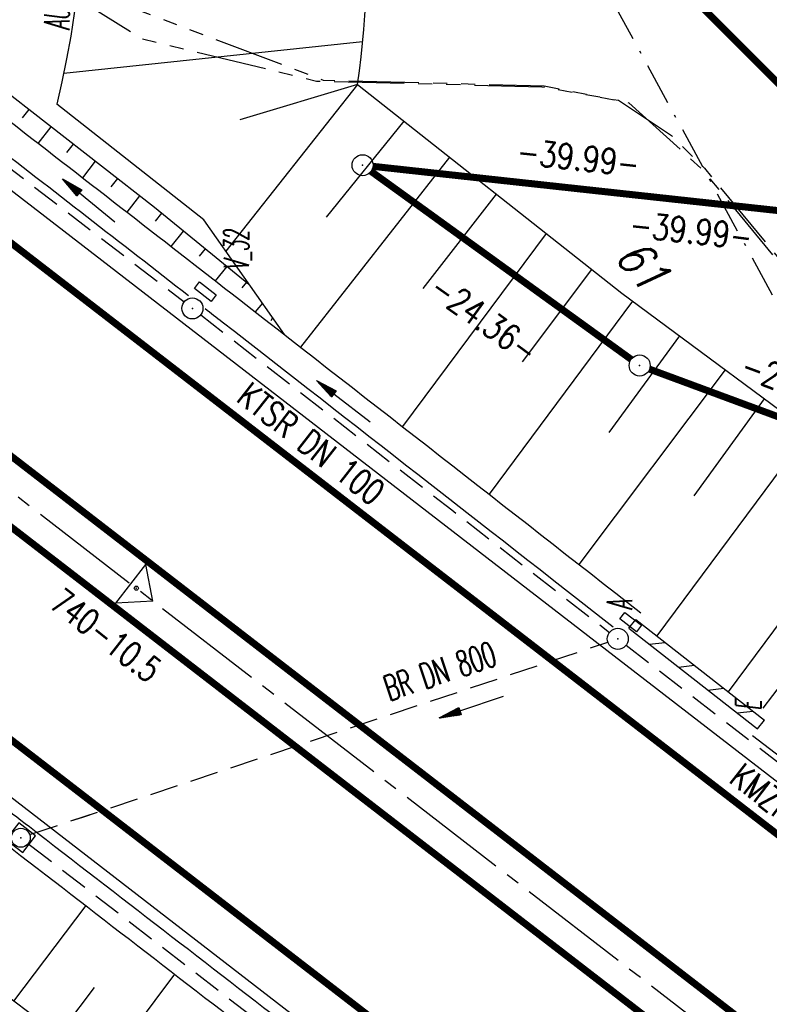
# Model space of a CAD drawing. Extents: x 448814 to 449970, y 436659 to 437685.
# Tile 50 of 132: x 449017 to 449071, y 437456 to 437527. Entities that reach past the tile are written whole.
import ezdxf
from ezdxf.enums import TextEntityAlignment as Align

# ---------------------------------------------------------------- set-up
doc = ezdxf.new("R2010")
doc.units = 0
doc.header["$LTSCALE"] = 2
doc.header["$MEASUREMENT"] = 0
for name, pattern in [('ACHSE', [5.5, 4, -0.5, 0.5, -0.5]), ('AUSGEZOGEN', [0]), ('BAB-FM2', [2.6, 1.5, -0.5, 0.1, -0.5]), ('GESTRICH-X2', [1.5, 1, -0.5]), ('PHANTOMX2', [5, 2.5, -0.5, 0.5, -0.5, 0.5, -0.5])]:
    doc.linetypes.add(name, pattern=pattern)
doc.layers.get('0').update_dxf_attribs({"linetype": 'AUSGEZOGEN'})
for name, color, linetype in [('212-ABSTAND', 8, 'AUSGEZOGEN'), ('212-FLSTNR', 8, 'AUSGEZOGEN'), ('212-GRENZL-BAB', 7, 'AUSGEZOGEN'), ('212-GRENZP-BAB', 7, 'AUSGEZOGEN'), ('213-ABSTAND', 8, 'AUSGEZOGEN'), ('213-GRENZL-BAB', 7, 'AUSGEZOGEN'), ('213GRENZP-BAB', 7, 'AUSGEZOGEN'), ('ACHSETOP', 250, 'ACHSE'), ('ANMERKUNG', 7, 'CONTINUOUS'), ('BAB_FM', 5, 'BAB-FM2'), ('BOESCHG', 250, 'AUSGEZOGEN'), ('DURCHL', 200, 'GESTRICH-X2'), ('FBRTOP', 250, 'AUSGEZOGEN'), ('KANAL', 7, 'GESTRICH-X2'), ('Lichtwellenleiter COLT', 46, 'PHANTOMX2'), ('Lichtwellenleiter GLH', 46, 'PHANTOMX2'), ('MULDE', 250, 'AUSGEZOGEN'), ('Netzknoten_PKT', 7, 'CONTINUOUS'), ('Netzknoten_PKT-NR', 7, 'CONTINUOUS'), ('Netzknoten_SIGNATUR', 7, 'CONTINUOUS'), ('PFEIL', 7, 'CONTINUOUS'), ('PFEILTOP', 200, 'AUSGEZOGEN'), ('Rinne', 200, 'CONTINUOUS'), ('SCHSYMBOL', 200, 'AUSGEZOGEN'), ('STRASSE', 250, 'AUSGEZOGEN'), ('TEXTO', 4, 'CONTINUOUS')]:
    doc.layers.add(name, color=color, linetype=linetype)
doc.styles.add('ROMANS', font='romans.shx', dxfattribs={"width": 0.8})

# ---------------------------------------------------------------- blocks, each defined once
blk = doc.blocks.new('GST')
at = {"color": 0}
blk.add_circle((0, 0), 0.75, dxfattribs=at)
blk.add_point((0, 0), dxfattribs=at)
blk = doc.blocks.new('13')
blk.add_lwpolyline([(0.7551444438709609, 1.217819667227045), (-0.7477110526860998, 1.217819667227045), (-0.7477110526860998, 1.800570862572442), (0.7551444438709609, 1.800570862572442)], close=True)
at = {"rotation": 180}
blk.add_blockref('GST', (0, 0), dxfattribs=at)
blk = doc.blocks.new('20')
blk.add_lwpolyline([(-0.7540238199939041, -0.7510624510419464), (0.7541923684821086, -0.7510624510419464), (0.7541923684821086, 0.7497802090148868), (-0.7540238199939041, 0.7497802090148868)], close=True)
blk.add_circle((0, 0), 0.675503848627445)
blk.add_point((0, 0))
blk = doc.blocks.new('PFEIL2')
at = {"color": 0}
for p, q in [((0.8796887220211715, 0.0024565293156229), (-2.401395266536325, -0.0115320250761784)), ((0.8808543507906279, -0.2709205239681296), (0.8785230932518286, 0.2758335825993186)), ((0.8785230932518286, 0.2758335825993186), (2.429089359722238, 0.0090619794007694)), ((0.9110887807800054, 0.2702307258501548), (0.8785706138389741, 0.2646884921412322)), ((0.9651190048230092, 0.2609349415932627), (0.8786494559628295, 0.2461975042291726)), ((1.01914922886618, 0.2516391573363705), (0.8787282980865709, 0.2277065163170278)), ((1.073179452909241, 0.24234337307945), (0.8788071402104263, 0.2092155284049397)), ((1.127209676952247, 0.2330475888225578), (0.8788859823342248, 0.1907245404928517)), ((1.181239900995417, 0.2237518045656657), (0.8789648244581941, 0.1722335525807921)), ((1.235270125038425, 0.2144560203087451), (0.8790436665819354, 0.1537425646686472)), ((1.289300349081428, 0.2051602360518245), (0.8791225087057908, 0.1352515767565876)), ((1.34333057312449, 0.195864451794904), (0.8792013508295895, 0.1167605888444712)), ((1.397360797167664, 0.1865686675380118), (0.8792801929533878, 0.0982696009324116)), ((1.451391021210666, 0.1772728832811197), (0.8793590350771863, 0.0797786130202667)), ((1.505421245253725, 0.1679770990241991), (0.8794378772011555, 0.0612876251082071)), ((1.559451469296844, 0.1586813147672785), (0.8795167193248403, 0.0427966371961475)), ((1.613481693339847, 0.1493855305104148), (0.8795955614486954, 0.024305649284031)), ((1.66751191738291, 0.140089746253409), (0.8796744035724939, 0.005814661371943)), ((1.721542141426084, 0.1307939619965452), (0.8797532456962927, -0.0126763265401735)), ((1.775572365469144, 0.1214981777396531), (0.8798320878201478, -0.0311673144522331)), ((1.82960258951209, 0.1122023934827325), (0.8799109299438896, -0.0496583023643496)), ((1.883632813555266, 0.1029066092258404), (0.8799897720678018, -0.0681492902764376)), ((1.937663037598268, 0.0936108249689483), (0.8800686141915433, -0.08664027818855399)), ((1.991693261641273, 0.0843150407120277), (0.8801474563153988, -0.105131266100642)), ((2.045723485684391, 0.0750192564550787), (0.8802262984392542, -0.1236222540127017)), ((2.099753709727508, 0.0657234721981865), (0.8803051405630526, -0.1421132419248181)), ((2.153783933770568, 0.056427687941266), (0.8803839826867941, -0.1606042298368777)), ((2.207814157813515, 0.0471319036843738), (0.8804628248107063, -0.1790952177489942)), ((2.261844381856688, 0.0378361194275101), (0.8805416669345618, -0.1975862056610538)), ((2.31587460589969, 0.0285403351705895), (0.8806205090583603, -0.2160771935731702)), ((2.36990482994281, 0.0192445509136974), (0.8806993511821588, -0.2345681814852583)), ((2.423935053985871, 0.009948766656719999), (0.8807781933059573, -0.2530591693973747)), ((2.429089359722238, 0.0090619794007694), (0.8808543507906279, -0.2709205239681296))]:
    blk.add_line(p, q, dxfattribs=at)
blk = doc.blocks.new('PKT')
at = {"color": 0}
blk.add_circle((0, 0), 0.15, dxfattribs=at)
blk.add_point((0, 0), dxfattribs=at)
blk = doc.blocks.new('Station_Netzknoten')
at = {"layer": 'Netzknoten_SIGNATUR'}
for p, q in [((-1.75, 0.5), (1.75, 0.5)), ((0, -1.5), (-1.75, 0.5)), ((0, -1.5), (1.75, 0.5))]:
    blk.add_line(p, q, dxfattribs=at)
blk.add_point((0, 0), dxfattribs=at)

msp = doc.modelspace()

# ---------------------------------------------------------------- hatches: boundary and pattern name
at = {"layer": 'Rinne'}
h = msp.add_hatch(dxfattribs=at)
h.set_pattern_fill('ANSI31', color=256, scale=15, style=0)
h.set_pattern_definition([(7.019690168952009, (449061.0471562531, 437483.8372889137), (-0.2291445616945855, 1.860945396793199), [])])
h.paths.add_polyline_path([(449069.7308437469, 437476.0427110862), (449070.2231562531, 437476.6732889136), (449061.0471562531, 437483.8372889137), (449060.554843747, 437483.2067110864)])

# ---------------------------------------------------------------- linework, layer by layer
at = {"layer": '212-GRENZL-BAB', "const_width": 0.5, "flags": 128}
for points in [[(449077.2129333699, 437515.9962597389), (449000.0731246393, 437593.3076503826)], [(449042.1977426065, 437515.7606017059), (449060.7219430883, 437502.369310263)], [(449073.2984508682, 437512.7381460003), (449042.3355958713, 437516.1186386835)]]:
    msp.add_lwpolyline(points, dxfattribs=at)
at = {"layer": '213-GRENZL-BAB', "const_width": 0.5, "flags": 128}
for points in [[(449080.8099644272, 437512.3912427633), (449017.8795610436, 437575.4618090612)], [(449042.197303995, 437515.760301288), (449060.721301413, 437502.3693804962)], [(449080.5941161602, 437511.9413877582), (449042.3350804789, 437516.1188283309)], [(449062.0333445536, 437501.6699501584), (449088.0160676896, 437492.0505356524)]]:
    msp.add_lwpolyline(points, dxfattribs=at)
at = {"layer": 'ACHSETOP', "flags": 128}
msp.add_lwpolyline([(448957.6840027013, 437538.3894720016), (449011.271, 437497.027), (449090.432, 437435.925), (449169.594, 437374.823), (449248.755, 437313.72), (449327.916, 437252.618), (449426.868, 437176.24), (449506.029, 437115.138), (449624.771, 437023.485), (449723.723, 436947.107), (449842.465, 436855.453), (449856.1648157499, 436844.8786727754)], dxfattribs=at)
at = {"layer": 'BAB_FM', "flags": 128}
msp.add_lwpolyline([(448987.2367130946, 437575.9137869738), (449009.2142874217, 437556.834237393), (449046.713629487, 437551.2265135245), (449084.1292897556, 437482.3811532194), (449091.6054915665, 437482.3811532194), (449119.9081812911, 437465.3200487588), (449159.3382340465, 437434.5740377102), (449198.3494412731, 437403.2860893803), (449238.5836821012, 437373.5806039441), (449277.9935586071, 437340.8044800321)], dxfattribs=at)
at = {"layer": 'BOESCHG'}
for p, q in [((449041.5946339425, 437524.9951413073), (449020.2984999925, 437522.7246850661)), ((449041.235, 437521.941), (449031.8461181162, 437510.0811981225)), ((449041.235, 437521.941), (449032.8431129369, 437519.4288635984)), ((449017.376295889, 437519.5731965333), (449017.8418705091, 437520.1695252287)), ((449018.4922427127, 437517.7525892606), (449019.4183131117, 437518.9387414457)), ((449044.5406529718, 437519.3306112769), (449038.9924193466, 437512.497243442)), ((449020.5340714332, 437517.1178927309), (449020.9947557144, 437517.7079576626)), ((449047.78018758, 437516.7724345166), (449037.1758338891, 437503.2324725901)), ((449021.654154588, 437515.3025834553), (449022.571198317, 437516.4771738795)), ((449023.6910929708, 437514.6616231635), (449024.1476409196, 437515.2463900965)), ((449024.8145584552, 437512.8506461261), (449025.7240835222, 437514.0156063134)), ((449051.117648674, 437514.1369277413), (449045.8726760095, 437507.4095954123)), ((449026.8317667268, 437512.2079820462), (449027.2921564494, 437512.774285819)), ((449027.9510203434, 437510.4142152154), (449028.8440250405, 437511.5126583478)), ((449054.6744925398, 437511.3281800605), (449044.42862852, 437497.5776164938)), ((449029.9630852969, 437509.7186536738), (449030.3958936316, 437510.2510308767)), ((449031.1091468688, 437507.9578620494), (449031.9477622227, 437508.9894034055)), ((449057.9013764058, 437508.7799932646), (449052.9624669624, 437502.2036708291)), ((449033.3135440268, 437507.8777707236), (449032.9830272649, 437507.453383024)), ((449034.4529689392, 437506.3682629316), (449033.9337568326, 437505.7584072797)), ((449060.8258164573, 437506.5069167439), (449050.6112215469, 437492.7526624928)), ((449035.1765479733, 437505.3376699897), (449035.0646948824, 437505.119079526)), ((449064.1561883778, 437504.0346137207), (449059.1422019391, 437497.158616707)), ((449067.4196639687, 437501.6119712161), (449057.0072069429, 437487.7568001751)), ((449070.2033935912, 437499.545468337), (449065.1935795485, 437492.6475113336)), ((449073.3528385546, 437497.2341444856), (449062.5473758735, 437482.666018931)), ((449078.5897798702, 437493.4381245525), (449067.6380756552, 437478.6915449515)), ((449021.8733798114, 437463.4467795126), (449016.7273832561, 437456.6472065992)), ((449028.2042306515, 437458.5615879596), (449023.1075522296, 437451.8208777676)), ((449022.4779938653, 437457.6189315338), (449019.9171961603, 437454.2336831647))]:
    msp.add_line(p, q, dxfattribs=at)
for points in [[(449013.0823068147, 437571.3353359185, -0.1853745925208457), (449019.8115769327, 437520.5391709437, 0.1061413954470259)], [(448938.6499548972, 437513.729484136, 0.01003734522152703), (448954.6905103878, 437501.9564098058, -0.009018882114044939), (448976.820450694, 437485.7832402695, -0.0008773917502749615), (448994.4743969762, 437472.337281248, 0.001123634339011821), (449008.2646780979, 437461.8447730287, 0.0003669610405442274), (449030.896622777, 437444.7312628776, 0.001370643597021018), (449036.9717472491, 437440.1705567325, 0.002262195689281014), (449049.1799552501, 437431.1435741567, -0.001267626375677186), (449070.9985404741, 437415.0775248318, -0.0004428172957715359), (449090.5423980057, 437400.583095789, -0.0008254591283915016), (449101.0069424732, 437392.7809911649, -0.002277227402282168), (449101.5598766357, 437392.363373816, -4.063321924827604e-05), (449132.439246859, 437368.815361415, -0.002302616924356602), (449138.9555787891, 437363.7976608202, -0.0009675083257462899), (449154.3855915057, 437351.7546869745)], [(449154.897353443, 437352.6126098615, 0.001072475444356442), (449139.4327135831, 437364.6847583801, 0.002564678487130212), (449132.9292557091, 437369.6858388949, 3.891628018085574e-05), (449101.949285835, 437393.2533703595, 0.001905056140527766), (449101.3145610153, 437393.7323429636, 0.0007522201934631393), (449089.5325003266, 437402.5253766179, 0.0004892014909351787), (449071.3823185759, 437416.0009493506, 0.001588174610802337), (449050.3124876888, 437431.5088331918, -0.002578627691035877), (449037.3544910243, 437441.0858507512, -0.00130595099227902), (449030.7436107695, 437446.0517076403, -0.0003897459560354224), (449008.6486314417, 437462.7661792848, -0.001186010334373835), (448994.8084728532, 437473.3047633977, 0.0009358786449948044), (448977.2760159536, 437486.6687079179, 0.008822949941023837), (448955.9528279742, 437502.2736968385, -0.01007354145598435)]]:
    msp.add_lwpolyline(points, format="xyb", dxfattribs=at)
at = {"layer": 'BOESCHG', "flags": 128}
for points in [[(448976.101, 437552.906), (449000.31, 437533.856), (449026.762, 437513.204), (449033.499, 437507.727)], [(449036.0249863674, 437504.129239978), (449030.289, 437512.299), (449019.8115769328, 437520.5391709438)]]:
    msp.add_lwpolyline(points, dxfattribs=at)
at = {"layer": 'BOESCHG'}
msp.add_lwpolyline([(449041.235, 437521.941), (449060.0592198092, 437507.0760000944), (449075.7174645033, 437495.4835070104), (449082.0545752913, 437490.9708356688)], dxfattribs=at)
msp.add_arc((448961.7921742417, 437532.8438663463), 80.18749939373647, 352.1854503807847, 37.04124861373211, dxfattribs=at)
at = {"layer": 'DURCHL'}
msp.add_line((449017.969, 437468.531), (449059.063, 437482.219), dxfattribs=at)
at = {"layer": 'FBRTOP'}
for points in [[(448968.0713082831, 437551.8469788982, -1.226031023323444e-06), (448991.9728388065, 437533.39795862, 9.950078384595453e-07), (449021.6584260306, 437510.4843912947, 4.046808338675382e-07), (449059.5237426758, 437481.2572631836, 3.71065800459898e-07), (449100.8193824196, 437449.3824249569, 2.481725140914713e-06), (449140.4003413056, 437418.8314566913, -3.055097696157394e-06), (449179.9813001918, 437388.2804884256, -3.958053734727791e-06), (449219.5618945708, 437357.7289155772, 3.82190209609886e-06), (449259.1424889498, 437327.1773427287), (449338.3033824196, 437266.0754249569), (449437.2553756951, 437189.6974301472), (449516.4163824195, 437128.5954249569), (449635.1583550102, 437036.9424461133), (449660.7279999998, 437017.1609999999, -1.659197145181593e-06)], [(448953.4406387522, 437519.8738550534, -9.028802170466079e-07), (448971.0454062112, 437506.2851375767, 9.94997030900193e-07), (449000.7308177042, 437483.3717058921, -2.535084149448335e-07), (449038.5954589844, 437454.1450195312, -2.324449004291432e-07), (449079.8918619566, 437422.2696717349, 2.481719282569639e-06), (449119.4729036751, 437391.7186395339, -3.055109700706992e-06), (449159.0539453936, 437361.1676073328, -3.958056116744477e-06), (449198.6343496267, 437330.6161812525, 3.821909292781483e-06), (449238.2147538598, 437300.0647551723), (449302.5449434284, 437250.4102126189)]]:
    msp.add_lwpolyline(points, format="xyb", dxfattribs=at)
at = {"layer": 'FBRTOP', "const_width": 0.5}
for points in [[(448966.2505268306, 437549.4880246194, -1.226032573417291e-06), (448990.1520271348, 437531.0390276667), (449019.8376215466, 437508.1254547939), (449057.7029447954, 437478.8983215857), (449098.9985865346, 437447.0234818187, 2.481725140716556e-06), (449138.5795705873, 437416.4724941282, -3.055097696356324e-06), (449178.1605033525, 437385.9215460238, -3.95805373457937e-06), (449217.7410603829, 437355.3700020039, 3.821902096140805e-06), (449257.3216914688, 437324.8184008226), (449336.4825855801, 437263.7164825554), (449435.4345800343, 437187.338486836), (449514.59558558, 437126.2364825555), (449633.3362607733, 437034.5845051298), (449658.9073726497, 437014.8019241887)], [(448958.9060483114, 437539.9727206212, -1.225909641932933e-06), (448982.8075398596, 437521.5237304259, 9.950021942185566e-07), (449012.4930501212, 437498.6102225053, 4.808282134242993e-07), (449050.3580322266, 437469.3833618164, 4.408802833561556e-07), (449091.6540449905, 437437.5082264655, 2.481723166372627e-06), (449131.2350401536, 437406.957230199, -3.055103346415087e-06), (449170.8160353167, 437376.4062339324, -3.958054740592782e-06), (449210.3965464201, 437345.854725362, 3.821904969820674e-06), (449249.9770575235, 437315.3032167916), (449329.1380449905, 437254.2012264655), (449428.0900441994, 437177.8232270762), (449507.2510449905, 437116.7212264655), (449574.4192776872, 437064.8763019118)], [(448965.9326858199, 437529.4960618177, -7.40168105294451e-07), (448980.3634601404, 437518.3572695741, 9.950013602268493e-07), (449010.0489498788, 437495.4437774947, 7.829146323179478e-07), (449047.9138183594, 437466.2170410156, 7.178646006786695e-07), (449089.2099550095, 437434.3417735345, 2.481721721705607e-06), (449128.7909598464, 437403.790769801, -3.055103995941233e-06), (449168.3719646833, 437373.2397660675, -3.958055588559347e-06), (449207.9524535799, 437342.6882746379, 3.821905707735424e-06), (449247.5329424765, 437312.1367832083), (449326.6939550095, 437251.0347735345), (449425.6459558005, 437174.6567729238), (449504.8069550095, 437113.5547735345), (449571.965266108, 437061.7175071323)]]:
    msp.add_lwpolyline(points, format="xyb", dxfattribs=at)
msp.add_lwpolyline([(448949.1297600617, 437527.3068309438), (449002.716649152, 437485.9444424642), (449081.877685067, 437424.8424147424), (449161.039752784, 437363.740362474), (449240.2005973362, 437302.6374824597), (449319.361685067, 437241.5354147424), (449418.3136906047, 437165.157410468), (449497.474685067, 437104.0554147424), (449616.2167076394, 437012.4023973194), (449715.1686906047, 436936.0244104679), (449833.9106491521, 436844.3704424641), (449847.6105731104, 436833.7960317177)], dxfattribs=at)
at = {"layer": 'KANAL'}
for p, q in [((448999.188, 437529.25), (449028.875, 437506.4689999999)), ((449060.3749999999, 437481.9999999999), (449090.9999999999, 437458.406))]:
    msp.add_line(p, q, dxfattribs=at)
at = {"layer": 'KANAL', "flags": 128}
for points in [[(449030.063, 437505.531), (449047.9475584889, 437491.6378451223), (449059.188, 437482.906)], [(449017.969, 437468.531), (449021.6646960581, 437469.7619993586), (449059.0629999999, 437482.2189999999)], [(449017.8439999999, 437467.813), (449018.6116230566, 437467.220854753), (449064.594, 437431.7499999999)]]:
    msp.add_lwpolyline(points, dxfattribs=at)
at = {"layer": 'Lichtwellenleiter COLT', "flags": 128}
msp.add_lwpolyline([(448987.7551294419, 437577.3487952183), (448999.7599999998, 437565.3499999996), (449013.2300000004, 437542.0899999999), (449015.3899999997, 437534.9800000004), (449018.8700000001, 437529.5999999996), (449025.8600000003, 437525.2199999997), (449038.2999999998, 437522.199), (449054.3689999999, 437521.7920000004), (449059.8260000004, 437520.8310000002), (449063.5970000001, 437518.3210000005), (449065.9419999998, 437515.989), (449065.9419999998, 437515.9890000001), (449095.9230000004, 437479.5609999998), (449111.4000000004, 437468.1239999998), (449127.4409999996, 437455.5219999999), (449178.7230000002, 437415.2350000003), (449233.1540000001, 437373.8330000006), (449253.2050000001, 437359.1260000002), (449262.2259999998, 437352.7889999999), (449280.6210000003, 437346.7620000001), (449287.1040000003, 437341.8150000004), (449307.5540000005, 437322.3310000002), (449340.0200000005, 437293.3590000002), (449374.5590000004, 437265.7340000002), (449393.0779999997, 437250.7379999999), (449428.0710000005, 437222.4589999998), (449452.1430000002, 437199.7850000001), (449494.5600000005, 437161.2199999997), (449507.8909999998, 437149.0140000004), (449534.3040000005, 437128.892), (449553.2340000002, 437115.2080000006), (449572.5389999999, 437100.705), (449585.2400000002, 437093.3530000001), (449606.1469999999, 437079.4010000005), (449652.1529999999, 437047.5109999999), (449661.0089999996, 437041.1679999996), (449666.5949999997, 437037.8700000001), (449672.5200000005, 437035.637), (449679.0789999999, 437032.176), (449687.1840000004, 437027.0030000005), (449687.1840000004, 437027.0030000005), (449737.2860000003, 436987.4730000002), (449769.3279999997, 436962.3100000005)], dxfattribs=at)
at = {"layer": 'Lichtwellenleiter GLH', "flags": 128}
msp.add_lwpolyline([(448987.8799617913, 437577.5105245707), (449010.1039999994, 437551.375), (449016.1910000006, 437536.4040000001), (449021.7390000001, 437528.7189999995), (449038.7750000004, 437522.2689999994), (449054.5360000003, 437521.8560000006), (449060.5549999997, 437520.6500000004), (449065.7860000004, 437515.9000000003), (449095.7676883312, 437479.4716305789), (449099.8030000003, 437476.3909999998), (449111.4560000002, 437468.051), (449130.1469999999, 437452.8229999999), (449130.1469999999, 437452.8229999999), (449149.3250000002, 437438.2390000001), (449167.3150000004, 437424.3170000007), (449186.3059999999, 437409.335), (449205.4860000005, 437394.5479999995), (449223.6069999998, 437380.1779999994), (449236.7989999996, 437370.5010000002), (449248.9239999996, 437361.9440000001), (449261.5779999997, 437352.6339999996), (449264.5430000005, 437351.3590000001), (449279.1600000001, 437347.1660000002), (449281.7180000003, 437346.1910000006), (449321.4239999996, 437309.1029999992), (449340.0200000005, 437293.3590000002), (449356.9069999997, 437279.5639999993), (449377.233, 437263.3640000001), (449393.0779999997, 437250.7379999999), (449397.2889999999, 437247.3300000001), (449421.0449999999, 437227.8920000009), (449437.8380000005, 437213.1260000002), (449442.1160000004, 437206.0049999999), (449459.7280000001, 437191.5449999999), (449481.1169999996, 437173.0370000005), (449488.9129999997, 437165.529), (449493.5489999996, 437161.8700000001), (449538.7589999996, 437125.7489999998), (449551.1770000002, 437118.3029999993), (449554.6160000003, 437114.7989999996), (449556.4830000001, 437112.3570000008), (449572.3830000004, 437100.6160000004), (449574.7885309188, 437099.2235534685), (449585.0839999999, 437093.2639999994), (449588.6650000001, 437091.2289999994), (449604.5389999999, 437080.585), (449622.0439999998, 437068.9349999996), (449637.568, 437058.557), (449652.2130000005, 437047.8079999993), (449662.2400000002, 437040.557), (449672.5200000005, 437035.637), (449674.7829999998, 437034.5999999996), (449688.1439999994, 437027.6339999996), (449701.0470000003, 437018.1770000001), (449712.4620000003, 437010.1320000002), (449722.3049999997, 437002.3029999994), (449730.8569999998, 436994.1809999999), (449735.943, 436988.3529999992), (449789.1270000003, 436946.9179999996), (449802.1039999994, 436935.3049999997), (449809.6789999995, 436928.9539999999), (449822.5039999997, 436919.9829999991), (449850.9180000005, 436898.8710000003), (449850.9180000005, 436898.8710000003), (449871.0120000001, 436884.0970000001), (449881.0451231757, 436877.1129135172)], dxfattribs=at)
at = {"layer": 'MULDE'}
msp.add_line((449078.9215581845, 437489.0683402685), (449070.0968628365, 437477.5250467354), dxfattribs=at)
for points in [[(448931.7711613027, 437504.8175086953, -0.001098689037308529), (448936.7906870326, 437500.9796718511, 0.002825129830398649), (448946.3458684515, 437493.7260986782, 0.009605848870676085), (448955.7932204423, 437486.9178219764, -0.007792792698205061), (448967.4046846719, 437478.6137678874, -0.002941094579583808), (448978.7935543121, 437470.0935490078, -0.002496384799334), (448992.1043334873, 437459.9078842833, -0.005844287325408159), (449000.5886606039, 437453.1881884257, 0.008950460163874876), (449006.196210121, 437448.8033455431, 0.008417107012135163), (449014.6435258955, 437442.6584332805, -0.006121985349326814), (449026.2385678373, 437434.3048542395, -0.001349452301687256), (449041.7081179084, 437422.8049239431, 0.0019173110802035), (449052.6143960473, 437414.716506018, 0.001281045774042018), (449068.7613354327, 437402.9008019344, -0.001709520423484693), (449080.845016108, 437394.0425230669, -0.000947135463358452), (449093.6513103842, 437384.5494913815, 0.001011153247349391), (449105.6542225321, 437375.6543706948, 0.0003671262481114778), (449106.2297964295, 437375.230277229, 8.67187942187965e-06), (449130.561438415, 437357.3304748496, 0.0009993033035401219), (449150.9278409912, 437342.4109225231, 0.01168961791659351), (449152.7390640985, 437341.1534524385, 0.1089549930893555)], [(448970.48723527, 437554.9769873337, -0.002809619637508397), (448972.271635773, 437553.5990308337, -0.0001769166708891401), (448982.1043503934, 437545.9117845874, 0.0009570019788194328), (448983.9211738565, 437544.4959479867, 0.000452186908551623), (448986.3466265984, 437542.6167744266, -3.712946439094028e-05), (449015.9218615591, 437519.7419648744, -0.0008190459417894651), (449032.820409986, 437506.6255639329, -0.0004829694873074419), (449061.4169725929, 437484.309767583, -0.0004829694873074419)], [(448999.4318649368, 437529.9685304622, -1.916633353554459e-05), (449014.6981385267, 437518.1600350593, -0.0007026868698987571), (449029.1941470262, 437506.9138546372, -0.0004829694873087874)], [(448932.9932239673, 437506.4007794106, -0.001096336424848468), (448938.0089508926, 437502.5658096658, 0.002825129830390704), (448947.5461307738, 437495.325901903, 0.009605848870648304), (448956.9311440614, 437488.562549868, -0.007792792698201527), (448968.5933142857, 437480.2222328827, -0.002941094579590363), (448980.0010237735, 437471.6879195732, -0.002496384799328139), (448993.3276631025, 437461.4901183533, -0.005844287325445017), (449001.8486403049, 437454.7413951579, 0.008950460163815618), (449007.3997881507, 437450.4006557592, 0.008417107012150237), (449015.792654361, 437444.2953522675, -0.006121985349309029), (449027.4274320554, 437435.9131458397, -0.001349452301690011), (449042.9056460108, 437424.4067748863, 0.001917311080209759), (449053.7996040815, 437416.3274938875, 0.001281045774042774), (449069.9382729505, 437404.5178418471, -0.001709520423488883), (449082.0329834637, 437395.6514772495, -0.0009471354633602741), (449094.8453647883, 437386.1539333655, 0.001011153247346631), (449106.8417778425, 437377.2636290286, 0.0003671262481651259), (449107.4149872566, 437376.8412777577, 8.671879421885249e-06), (449131.7465733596, 437358.9415164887, 0.0009597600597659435), (449151.2997354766, 437344.6153328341, 0.01168961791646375)], [(449030.3730573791, 437505.9963680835, -5.914440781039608e-05), (449031.5915108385, 437505.047651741, -0.0004705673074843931), (449059.4513137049, 437483.3079097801, -0.0004829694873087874)]]:
    msp.add_lwpolyline(points, format="xyb", dxfattribs=at)
at = {"layer": 'MULDE', "flags": 128}
for points in [[(448954.7848715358, 437518.3412687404, 0.0001091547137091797), (448956.7793040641, 437516.3878903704, 0.0001574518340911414), (448958.1631093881, 437515.0340147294, 1.104314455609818e-05), (448959.8673807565, 437513.3677279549, 0.0001432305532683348), (448959.9986680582, 437513.239445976, 0.04252560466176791), (448965.4376801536, 437508.7638207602, -0.01346823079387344), (448983.8490637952, 437495.3265813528, -2.831197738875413e-05), (449008.2826175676, 437476.4628121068, 7.227801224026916e-05), (449017.8539246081, 437469.0746887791, 1.715173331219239e-05), (449056.0030461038, 437439.6381440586, -6.679955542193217e-05), (449065.7980821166, 437432.0785672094, -0.000102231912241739), (449082.4004679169, 437419.2562808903, -7.373309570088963e-05), (449105.4146385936, 437401.469137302, -7.793375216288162e-05), (449116.8831909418, 437392.5997886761, 3.19904351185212e-05), (449144.8217843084, 437370.9890246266, 0.0001077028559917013), (449145.230953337, 437370.6727112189, 4.253866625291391e-06), (449155.6054273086, 437362.6563006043, 0.005450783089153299), (449157.367756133, 437361.3249911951, 0.002045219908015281), (449162.1574324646, 437357.818273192, 0.002045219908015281)], [(448953.3851284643, 437516.9127312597, 0.0001091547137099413), (448955.3801848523, 437514.9587418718, 0.0001574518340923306), (448956.764890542, 437513.6039853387, 1.10431445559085e-05), (448958.4692250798, 437511.9376368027, 0.0001432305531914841), (448958.6013319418, 437511.808554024, 0.04252560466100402), (448964.3025686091, 437507.1171508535, -0.01346823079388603), (448982.6269362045, 437493.7434186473, -2.831197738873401e-05), (449007.0603106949, 437474.879787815, 7.227801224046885e-05), (449016.6320754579, 437467.4913111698, 1.715173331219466e-05), (449054.781305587, 437438.0546826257, -6.679955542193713e-05), (449064.5759185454, 437430.4954322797, -0.0001022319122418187), (449081.1776570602, 437417.6736458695, -7.373309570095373e-05), (449104.1913610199, 437399.8868629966, -7.793375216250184e-05), (449115.6594201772, 437391.017895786, 3.199043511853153e-05), (449143.5982159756, 437369.4069751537, 0.0001077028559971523), (449144.0080666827, 437369.0901347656, 4.253866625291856e-06), (449154.3825675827, 437361.0737033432, 0.005450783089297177), (449156.1796895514, 437359.7161102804, 0.002045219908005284), (449160.9825675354, 437356.1997268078, 0.002045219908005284)]]:
    msp.add_lwpolyline(points, format="xyb", dxfattribs=at)
at = {"layer": 'MULDE'}
msp.add_lwpolyline([(449069.3616093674, 437475.5697777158), (449091.201113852, 437458.8755402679)], dxfattribs=at)
at = {"layer": 'Rinne', "flags": 128}
for points in [[(449060.554843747, 437483.2067110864), (449061.0471562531, 437483.8372889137)], [(449061.0471562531, 437483.8372889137), (449070.2231562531, 437476.6732889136)], [(449060.554843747, 437483.2067110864), (449069.730843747, 437476.0427110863)]]:
    msp.add_lwpolyline(points, dxfattribs=at)
at = {"layer": 'Rinne'}
msp.add_lwpolyline([(449069.7308437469, 437476.0427110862), (449070.2231562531, 437476.6732889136)], dxfattribs=at)
at = {"layer": 'STRASSE'}
for points in [[(449018.0414904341, 437616.5869700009, -0.002478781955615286), (449022.4908935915, 437613.5952507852, -0.007095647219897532), (449041.1887094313, 437600.4963356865, -0.003589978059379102), (449049.5190604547, 437594.3909607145, -0.003794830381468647), (449057.3226392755, 437588.492543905, -0.008023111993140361), (449069.0021915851, 437579.2226902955, -0.007740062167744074), (449080.7873637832, 437569.2476778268, -0.007298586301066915), (449092.5664178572, 437558.6536883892, -0.008342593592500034), (449102.6169761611, 437549.0289165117, -0.003025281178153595), (449115.8641492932, 437535.7526180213, -0.005423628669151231), (449123.2013172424, 437528.146504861, -7.053367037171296e-05), (449134.6549245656, 437516.0089392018, -0.0001817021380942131), (449139.1022527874, 437511.291270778, -3.850421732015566e-06), (449144.7587185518, 437505.2865018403, -2.46493755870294e-05), (449145.6458102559, 437504.3446789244, -0.0002583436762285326), (449152.6050224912, 437496.9477180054, -0.0002655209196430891), (449159.37404284, 437489.7377911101, -0.0008432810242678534), (449167.3589121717, 437481.1949337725, 0.0002319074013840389), (449196.2919559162, 437450.1640573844, 0.0002110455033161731)], [(449013.6736971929, 437610.928177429, -0.00271418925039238), (449018.4829292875, 437607.6978009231, -0.007095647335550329), (449037.015, 437594.715, -0.003589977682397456), (449045.2627642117, 437588.6701535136, -0.003794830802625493), (449052.98, 437582.8370000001, -0.00802311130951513), (449064.4803221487, 437573.7093982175, -0.007740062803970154), (449076.097, 437563.877, -0.007298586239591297), (449087.7212842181, 437553.4222093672, -0.0083425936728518), (449097.6, 437543.9620000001, -0.003025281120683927), (449110.7862265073, 437530.7467821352, -0.005423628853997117), (449118.016, 437523.252, -7.053498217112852e-05), (449129.468439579, 437511.1156717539, -0.0001816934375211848), (449133.912, 437506.402, -3.851332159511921e-06), (449139.5697278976, 437500.3958911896, -2.461219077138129e-05), (449140.455, 437499.456, -0.0002583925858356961), (449147.4104790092, 437492.0630056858, -0.0002654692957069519), (449154.173, 437484.86, -0.0008432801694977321), (449162.1414374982, 437476.3347227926, 0.0002319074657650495), (449191.079, 437445.299, 0.0002110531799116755)]]:
    msp.add_lwpolyline(points, format="xyb", dxfattribs=at)

# ---------------------------------------------------------------- block references
at = {"layer": '212-GRENZP-BAB', "rotation": 309.7713901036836}
msp.add_blockref('GST', (449041.5897016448, 437516.2003870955), dxfattribs=at)
at = {"layer": '213GRENZP-BAB', "rotation": 322.3369009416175}
for p in [(449041.5895376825, 437516.2003570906), (449061.3296787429, 437501.9301163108)]:
    msp.add_blockref('GST', p, dxfattribs=at)
at = {"layer": 'Netzknoten_PKT'}
msp.add_blockref('PKT', (449025.47, 437486.067), dxfattribs=at)
at = {"layer": 'Netzknoten_SIGNATUR', "rotation": 52.3409858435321}
msp.add_blockref('Station_Netzknoten', (449025.47, 437486.067), dxfattribs=at)
at = {"layer": 'PFEIL'}
for p, rotation in [((449040.2389384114, 437499.3734509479), 142.1601000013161), ((449049.3598021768, 437477.5966870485), 198.4333000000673)]:
    msp.add_blockref('PFEIL2', p, dxfattribs=dict(at, rotation=rotation))
at = {"layer": 'PFEILTOP'}
for p, rotation in [((449022.0965866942, 437513.6806403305), 140.2737339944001), ((449049.3598021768, 437477.5966870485), 198.4333)]:
    msp.add_blockref('PFEIL2', p, dxfattribs=dict(at, rotation=rotation))
at = {"layer": 'SCHSYMBOL', "rotation": 322.3365}
for name, p in [('13', (449029.468, 437505.998)), ('13', (449059.7720000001, 437482.458)), ('20', (449017.243, 437468.283))]:
    msp.add_blockref(name, p, dxfattribs=at)

# ---------------------------------------------------------------- texts
at = {"layer": '212-ABSTAND', "insert": (449056.96671449, 437516.7406137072), "char_height": 1.8, "attachment_point": 5, "rotation": 353.77872157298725, "style": 'ROMANS'}
msp.add_mtext('-39.99-', dxfattribs=at)
at = {"layer": '212-FLSTNR', "style": 'ROMANS', "oblique": 15, "width": 0.8}
msp.add_text('61', height=2.5, rotation=309.7713901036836, dxfattribs=at).set_placement((449059.4457203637, 437509.6521984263))
at = {"layer": '213-ABSTAND', "char_height": 1.8, "attachment_point": 5, "style": 'ROMANS'}
for s, insert, rotation in [('-39.99-', (449064.9924738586, 437511.543075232), 353.76830053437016), ('-24.36-', (449050.2506441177, 437505.2496309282), 324.1366567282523), ('-29.21-', (449072.7821142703, 437500.522754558), 339.6855423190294)]:
    msp.add_mtext(s, dxfattribs=dict(at, insert=insert, rotation=rotation))
at = {"layer": 'ANMERKUNG', "style": 'ROMANS', "oblique": 7, "width": 0.5}
for s, p in [('AUF_33', (449020.702, 437525.84)), ('V_32', (449033.499, 437508.727)), ('A', (449060.801, 437484.5220000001)), ('E', (449069.977, 437477.3579999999))]:
    msp.add_text(s, height=1.8, rotation=90, dxfattribs=at).set_placement(p)
at = {"layer": 'DURCHL', "style": 'ROMANS', "width": 0.6}
msp.add_text('BR DN 800', height=1.8, rotation=18.4333, dxfattribs=at).set_placement((449047.3885818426, 437479.307780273), align=Align.CENTER)
at = {"layer": 'Netzknoten_PKT-NR', "style": 'ROMANS', "width": 0.75}
msp.add_text('740-10.5', height=1.8, rotation=322.3379406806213, dxfattribs=at).set_placement((449026.3225034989, 437479.2364610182), align=Align.RIGHT)
at = {"layer": 'TEXTO', "style": 'ROMANS', "width": 0.75}
for s, rotation, p in [('KTSR DN 100', 322.1601000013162, (449037.3679162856, 437495.6560288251)), ('KMZR DN 350', 322.3917999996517, (449072.6671532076, 437468.3885551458))]:
    msp.add_text(s, height=1.8, rotation=rotation, dxfattribs=at).set_placement(p, align=Align.CENTER)

doc.saveas('drawing.dxf')
